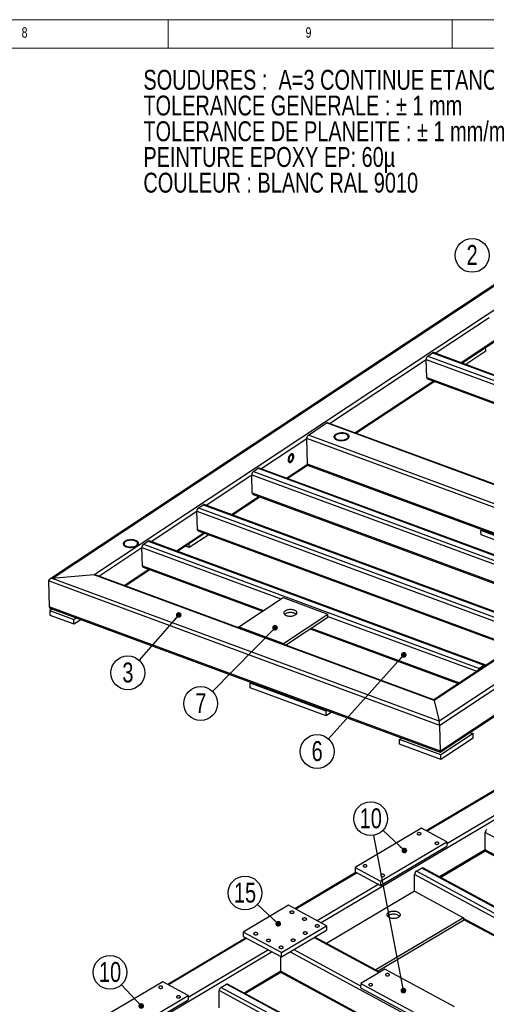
# Model space of a CAD drawing. Header units: millimetres. Extents: x 5 to 589, y 5 to 415.
# Tile 15 of 17: x 371 to 453, y 242 to 415. Entities that reach past the tile are written whole.
import ezdxf

# ---------------------------------------------------------------- set-up
doc = ezdxf.new("R2010")
doc.units = ezdxf.units.MM
doc.layers.add('NOTES', color=6, linetype='Continuous')
doc.layers.add('TRAIT-FINS', color=9, linetype='Continuous')
doc.layers.add('TRAIT-FORT', color=4, linetype='Continuous', lineweight=25)
doc.styles.add('SLDTEXTSTYLE0', font='TXT', dxfattribs={"width": 0.75})
doc.dimstyles.new('SLDDIMSTYLE8', dxfattribs={"dimtxt": 0.18, "dimasz": 1, "dimexe": 0, "dimexo": 0.0625, "dimgap": 0, "dimtad": 0, "dimtih": 1, "dimtoh": 1, "dimdec": 0, "dimrnd": 1e-09, "dimzin": 0, "dimdsep": 46, "dimtxsty": 'Standard', "dimblk1": 'DOT', "dimblk2": 'DOT', "dimsah": 1, "dimcen": 0.09, "dimadec": 0, "dimazin": 0, "dimtfac": 1, "dimtdec": 0, "dimtofl": 0, "dimtmove": 0, "dimatfit": 3, "dimldrblk": 'DOT', "dimfxl": 1, "dimfrac": 2, "dimtolj": 1, "dimtzin": 0, "dimarcsym": 0})

# ---------------------------------------------------------------- blocks, each defined once
blk = doc.blocks.new('SW_NOTE_0')
at = {"layer": 'NOTES', "color": 0, "char_height": 3.5, "attachment_point": 1, "style": 'SLDTEXTSTYLE0'}
for s, insert in [('SOUDURES :  A=3 CONTINUE ETANCHE', (0, 4.51)), ('TOLERANCE GENERALE : ± 1 mm', (0, -0.01)), ('TOLERANCE DE PLANEITE : ± 1 mm/m', (0, -4.54)), ('PEINTURE EPOXY EP: 60µ', (0, -9.07)), ('COULEUR : BLANC RAL 9010', (0, -13.59))]:
    blk.add_mtext(s, dxfattribs=dict(at, insert=insert))
blk = doc.blocks.new('SW_NOTE_7')
at = {"layer": 'NOTES', "color": 0}
blk.add_circle((-2.76, 1.13), 2.98, dxfattribs=at)
at = {"layer": 'NOTES', "color": 0, "insert": (-2.76, 2.95), "char_height": 3.5, "attachment_point": 2, "style": 'SLDTEXTSTYLE0'}
blk.add_mtext('2', dxfattribs=at)
blk = doc.blocks.new('SW_NOTE_10')
at = {"layer": 'NOTES', "color": 0}
blk.add_circle((-1.97, -2.24), 2.98, dxfattribs=at)
at = {"layer": 'NOTES', "color": 0, "insert": (-1.96, -0.42), "char_height": 3.5, "attachment_point": 2, "style": 'SLDTEXTSTYLE0'}
blk.add_mtext('3', dxfattribs=at)
blk = doc.blocks.new('_DOT')
at = {"color": 0, "linetype": 'ByBlock', "lineweight": -2}
blk.add_line((-0.5, 0), (-1, 0), dxfattribs=at)
at = {"color": 0, "linetype": 'ByBlock', "const_width": 0.5}
blk.add_lwpolyline([(-0.25, 0, 1), (0.25, 0, 1)], format="xyb", close=True, dxfattribs=at)
blk = doc.blocks.new('SW_NOTE_12')
at = {"layer": 'NOTES', "color": 0}
blk.add_circle((-1.99, -2.22), 2.98, dxfattribs=at)
at = {"layer": 'NOTES', "color": 0, "insert": (-1.99, -0.4), "char_height": 3.5, "attachment_point": 2, "style": 'SLDTEXTSTYLE0'}
blk.add_mtext('6', dxfattribs=at)
blk = doc.blocks.new('SW_NOTE_14')
at = {"layer": 'NOTES', "color": 0}
blk.add_circle((-2.09, -2.13), 2.98, dxfattribs=at)
at = {"layer": 'NOTES', "color": 0, "insert": (-2.08, -0.31), "char_height": 3.5, "attachment_point": 2, "style": 'SLDTEXTSTYLE0'}
blk.add_mtext('7', dxfattribs=at)
blk = doc.blocks.new('SW_NOTE_27')
at = {"layer": 'NOTES', "color": 0}
blk.add_circle((-2.17, 2.05), 2.98, dxfattribs=at)
at = {"layer": 'NOTES', "color": 0, "insert": (-2.16, 3.87), "char_height": 3.5, "attachment_point": 2, "style": 'SLDTEXTSTYLE0'}
blk.add_mtext('10', dxfattribs=at)
blk = doc.blocks.new('SW_NOTE_28')
at = {"layer": 'NOTES', "color": 0}
blk.add_circle((-2.03, 2.18), 2.98, dxfattribs=at)
at = {"layer": 'NOTES', "color": 0, "insert": (-2.02, 4), "char_height": 3.5, "attachment_point": 2, "style": 'SLDTEXTSTYLE0'}
blk.add_mtext('10', dxfattribs=at)
blk = doc.blocks.new('SW_NOTE_32')
at = {"layer": 'NOTES', "color": 0}
blk.add_circle((-2.19, 2.02), 2.98, dxfattribs=at)
at = {"layer": 'NOTES', "color": 0, "insert": (-2.18, 3.84), "char_height": 3.5, "attachment_point": 2, "style": 'SLDTEXTSTYLE0'}
blk.add_mtext('15', dxfattribs=at)

msp = doc.modelspace()

# ---------------------------------------------------------------- linework, layer by layer
at = {"lineweight": 18}
for p, q in [((589, 415), (5, 415)), ((397, 415), (397, 410)), ((447, 410), (447, 415)), ((584, 410), (10, 410))]:
    msp.add_line(p, q, dxfattribs=at)
at = {"layer": 'TRAIT-FINS', "lineweight": 18, "flags": 128}
for points in [[(418.49, 257.77), (418.4, 257.84), (418.37, 257.92), (418.4, 258.01), (418.48, 258.08), (418.6, 258.13), (418.75, 258.15), (418.89, 258.13), (419.02, 258.09), (419.11, 258.02), (419.14, 257.93), (419.11, 257.85), (419.03, 257.78), (418.91, 257.73), (418.77, 257.71), (418.62, 257.73), (418.49, 257.77)], [(420.72, 256.57), (420.64, 256.64), (420.6, 256.72), (420.63, 256.8), (420.71, 256.88), (420.83, 256.92), (420.98, 256.94), (421.13, 256.93), (421.25, 256.88), (421.34, 256.81), (421.37, 256.73), (421.35, 256.65), (421.27, 256.58), (421.14, 256.53), (421, 256.51), (420.85, 256.52), (420.72, 256.57)], [(422.96, 255.36), (422.87, 255.43), (422.84, 255.52), (422.86, 255.6), (422.94, 255.67), (423.06, 255.72), (423.21, 255.74), (423.36, 255.72), (423.49, 255.68), (423.57, 255.61), (423.61, 255.53), (423.58, 255.44), (423.5, 255.37), (423.38, 255.32), (423.23, 255.3), (423.08, 255.32), (422.96, 255.36)], [(412.14, 254), (412.05, 254.07), (412.02, 254.15), (412.04, 254.24), (412.12, 254.31), (412.25, 254.36), (412.39, 254.38), (412.54, 254.36), (412.67, 254.31), (412.76, 254.25), (412.79, 254.16), (412.76, 254.08), (412.68, 254.01), (412.56, 253.96), (412.41, 253.94), (412.27, 253.95), (412.14, 254)], [(414.37, 252.8), (414.29, 252.87), (414.25, 252.95), (414.28, 253.03), (414.36, 253.1), (414.48, 253.15), (414.63, 253.17), (414.77, 253.16), (414.9, 253.11), (414.99, 253.04), (415.02, 252.96), (415, 252.88), (414.92, 252.8), (414.79, 252.75), (414.65, 252.74), (414.5, 252.75), (414.37, 252.8)], [(418.72, 252.85), (418.63, 252.92), (418.6, 253), (418.63, 253.09), (418.71, 253.16), (418.83, 253.21), (418.98, 253.22), (419.12, 253.21), (419.25, 253.16), (419.34, 253.09), (419.37, 253.01), (419.35, 252.93), (419.27, 252.86), (419.14, 252.81), (419, 252.79), (418.85, 252.8), (418.72, 252.85)], [(420.84, 254.11), (420.75, 254.18), (420.72, 254.26), (420.74, 254.34), (420.82, 254.42), (420.95, 254.46), (421.09, 254.48), (421.24, 254.47), (421.37, 254.42), (421.45, 254.35), (421.49, 254.27), (421.46, 254.19), (421.38, 254.11), (421.26, 254.07), (421.11, 254.05), (420.97, 254.06), (420.84, 254.11)], [(416.6, 251.59), (416.52, 251.66), (416.48, 251.75), (416.51, 251.83), (416.59, 251.9), (416.71, 251.95), (416.86, 251.97), (417.01, 251.95), (417.13, 251.91), (417.22, 251.84), (417.25, 251.75), (417.23, 251.67), (417.15, 251.6), (417.03, 251.55), (416.88, 251.53), (416.73, 251.55), (416.6, 251.59)]]:
    msp.add_lwpolyline(points, dxfattribs=at)
at = {"layer": 'TRAIT-FORT', "lineweight": 25}
for p, q in [((511.5, 406.12), (376.11, 316.54)), ((376.55, 316.68), (511.55, 406.01)), ((383.89, 317.28), (512.47, 402.36)), ((571.93, 380.12), (443.74, 295.3)), ((572.36, 380.26), (443.79, 295.18)), ((579.7, 380.86), (444.7, 291.53)), ((580.36, 380.52), (444.79, 290.81)), ((444.89, 286.09), (580.28, 375.68)), ((580.48, 375.99), (444.91, 286.28)), ((444.02, 356.29), (453.51, 362.57)), ((448.5, 354.64), (454.72, 358.76)), ((448.67, 354.58), (454.89, 358.69)), ((452.89, 356.64), (452.87, 357.36)), ((425.36, 343.94), (442.41, 355.22)), ((442.5, 352.03), (442.41, 355.22)), ((442.41, 355.22), (491.78, 337.01)), ((442.68, 355.81), (443.53, 356.37)), ((442.68, 355.81), (501.85, 333.98)), ((443.53, 356.37), (502.7, 334.54)), ((502.87, 334.58), (443.7, 356.41)), ((452.89, 356.64), (449.38, 354.32)), ((442.5, 352.03), (488.71, 334.98)), ((442.62, 351.78), (488.51, 334.85)), ((429.84, 342.29), (443.62, 351.41)), ((430.01, 342.23), (443.79, 351.35)), ((421.66, 341.9), (424.88, 344.03)), ((484.04, 322.2), (424.88, 344.03)), ((484.22, 322.23), (425.05, 344.06)), ((480.83, 320.07), (421.66, 341.9)), ((413.32, 335.97), (421.39, 341.32)), ((421.51, 336.79), (421.39, 341.32)), ((480.39, 319.55), (421.39, 341.32)), ((417.79, 334.32), (421.51, 336.79)), ((417.96, 334.26), (421.54, 336.63)), ((476.03, 316.67), (421.51, 336.79)), ((421.63, 336.54), (475.84, 316.54)), ((403.64, 329.57), (411.71, 334.91)), ((411.79, 331.71), (411.71, 334.91)), ((411.71, 334.91), (470.7, 313.14)), ((411.98, 335.5), (412.83, 336.06)), ((411.98, 335.5), (471.15, 313.66)), ((412.83, 336.06), (472, 314.23)), ((472.17, 314.26), (413, 336.09)), ((408.11, 327.92), (412.91, 331.1)), ((408.28, 327.85), (413.09, 331.03)), ((411.79, 331.71), (467.63, 311.11)), ((411.92, 331.46), (467.44, 310.98)), ((402.3, 329.09), (403.15, 329.65)), ((403.15, 329.65), (462.32, 307.82)), ((462.49, 307.85), (403.32, 329.68)), ((393.95, 323.16), (402.02, 328.5)), ((402.11, 325.3), (402.02, 328.5)), ((402.02, 328.5), (461.02, 306.73)), ((402.3, 329.09), (461.47, 307.26)), ((398.42, 321.51), (403.23, 324.69)), ((398.6, 321.45), (403.4, 324.63)), ((404.11, 324.36), (400.69, 322.1)), ((402.11, 325.3), (457.95, 304.7)), ((402.23, 325.06), (457.75, 304.57)), ((452.05, 325.12), (452.24, 325.25)), ((465.4, 320.2), (452.05, 325.12)), ((452.07, 324.32), (452.05, 325.12)), ((465.42, 319.4), (452.07, 324.32)), ((392.61, 322.68), (393.46, 323.24)), ((392.61, 322.68), (451.78, 300.85)), ((393.46, 323.24), (452.63, 301.41)), ((452.8, 301.45), (393.63, 323.28)), ((400.69, 322.1), (399.98, 322.36)), ((400.69, 322.1), (400.67, 322.82)), ((384.74, 317.06), (392.34, 322.09)), ((392.43, 318.9), (392.34, 322.09)), ((392.34, 322.09), (416.83, 313.06)), ((392.43, 318.9), (413.75, 311.03)), ((383.89, 317.28), (376.55, 316.68)), ((443.79, 295.18), (383.89, 317.28)), ((443.74, 295.3), (384.28, 317.24)), ((389.21, 315.41), (393.55, 318.28)), ((389.39, 315.35), (393.72, 318.22)), ((392.55, 318.65), (413.56, 310.9)), ((375.91, 316.23), (376.03, 311.7)), ((444.79, 290.81), (375.91, 316.23)), ((444.7, 291.53), (376.55, 316.68)), ((409.42, 308.16), (417.21, 313.31)), ((417.21, 313.31), (425.1, 310.4)), ((444.91, 286.28), (376.03, 311.7)), ((376.54, 311.31), (376.11, 311.03)), ((376.11, 311.03), (376.13, 310.23)), ((376.11, 311.03), (380.36, 309.46)), ((376.13, 310.23), (380.38, 308.66)), ((376.3, 311.4), (444.89, 286.09)), ((417.31, 305.24), (425.1, 310.4)), ((425.11, 309.87), (425.1, 310.4)), ((380.36, 309.46), (380.79, 309.74)), ((380.38, 308.66), (380.36, 309.46)), ((380.38, 308.66), (381.57, 309.45)), ((417.64, 304.92), (425.11, 309.87)), ((425.11, 310), (451.34, 300.33)), ((409.42, 308.16), (417.31, 305.24)), ((409.42, 307.96), (409.42, 308.16)), ((421.98, 307.79), (448.07, 298.16)), ((422.17, 307.92), (448.26, 298.29)), ((417.31, 305.05), (417.31, 305.24)), ((489.72, 300.35), (442.43, 272.27)), ((489.86, 300.27), (442.57, 272.2)), ((452.63, 301.41), (451.78, 300.85)), ((452.64, 301.21), (451.79, 300.65)), ((452.59, 301.18), (452.61, 301.17)), ((411.42, 298.24), (411.61, 298.37)), ((411.44, 297.44), (411.42, 298.24)), ((424.77, 293.32), (411.42, 298.24)), ((493.65, 298.23), (446.03, 269.95)), ((424.8, 292.52), (411.44, 297.44)), ((489.59, 295.06), (423.9, 256.05)), ((443.79, 295.18), (444.7, 291.53)), ((424.96, 293.44), (424.77, 293.32)), ((424.8, 292.52), (424.77, 293.32)), ((425.75, 293.15), (424.8, 292.52)), ((444.91, 286.28), (444.79, 290.81)), ((450.13, 289.56), (450.66, 289.37)), ((437.71, 288.3), (438.13, 288.58)), ((444.99, 285.61), (437.71, 288.3)), ((437.73, 287.5), (437.71, 288.3)), ((450.66, 289.37), (444.99, 285.61)), ((450.68, 288.57), (445.01, 284.81)), ((450.68, 288.57), (450.66, 289.37)), ((445.01, 284.81), (437.73, 287.5)), ((445.01, 284.81), (444.99, 285.61)), ((441.57, 272.74), (429.92, 265.82)), ((446.03, 270.33), (441.57, 272.74)), ((434.39, 263.42), (446.03, 270.33)), ((446.03, 270.33), (446.03, 269.57)), ((452.78, 268.9), (452.8, 271.94)), ((505.37, 243.6), (452.8, 271.94)), ((434.38, 262.65), (446.03, 269.57)), ((452.78, 268.9), (444.77, 264.14)), ((444.91, 264.07), (452.81, 268.76)), ((502.68, 242), (452.78, 268.9)), ((452.88, 268.68), (502.53, 241.91)), ((429.92, 265.82), (429.92, 265.06)), ((429.92, 265.82), (434.39, 263.42)), ((440.68, 265.13), (441.63, 265.69)), ((494.17, 236.28), (440.68, 265.13)), ((495.13, 236.85), (441.63, 265.69)), ((495.25, 236.92), (441.85, 265.72)), ((430.11, 264.96), (419.3, 258.54)), ((430.25, 264.88), (419.44, 258.46)), ((429.92, 265.06), (434.38, 262.65)), ((434.39, 263.42), (434.38, 262.65)), ((440.35, 261.64), (440.36, 264.56)), ((493.52, 235.89), (440.36, 264.56)), ((434.05, 262.84), (423.23, 256.41)), ((440.35, 261.64), (424.87, 252.45)), ((440.35, 261.64), (449, 256.97)), ((418.15, 259.15), (410.21, 254.44)), ((424.85, 255.54), (418.15, 259.15)), ((449, 256.97), (433.52, 247.79)), ((448.99, 256.47), (433.97, 247.55)), ((449, 256.97), (448.99, 256.47)), ((490.83, 234.29), (449, 256.85)), ((449, 256.68), (490.68, 234.21)), ((416.91, 250.83), (424.85, 255.54)), ((416.91, 250.07), (424.85, 254.78)), ((424.85, 255.54), (424.85, 254.78)), ((410.69, 253.42), (396.91, 245.24)), ((410.83, 253.35), (397.05, 245.17)), ((416.91, 250.83), (410.21, 254.44)), ((410.21, 254.44), (410.21, 253.68)), ((410.21, 253.68), (416.91, 250.07)), ((422.68, 253.49), (434.12, 247.32)), ((434.25, 247.4), (422.81, 253.57)), ((414.62, 251.3), (400.51, 242.92)), ((419.08, 251.35), (430.87, 244.99)), ((415.29, 250.94), (378.38, 229.02)), ((416.79, 247.53), (416.8, 250.12)), ((416.91, 250.07), (416.91, 250.83)), ((418.43, 250.97), (471.09, 222.57)), ((435.11, 247.91), (430.88, 245.4)), ((447.39, 241.29), (435.11, 247.91)), ((416.79, 247.53), (410.36, 243.71)), ((410.5, 243.64), (416.82, 247.38)), ((416.79, 247.53), (467.27, 220.31)), ((416.89, 247.31), (467.13, 220.22)), ((396.04, 245.71), (384.4, 238.79)), ((400.51, 243.3), (396.04, 245.71)), ((406.27, 244.7), (407.22, 245.26)), ((459.77, 215.85), (406.27, 244.7)), ((460.72, 216.42), (407.22, 245.26)), ((460.85, 216.49), (407.44, 245.29)), ((430.88, 245.4), (430.87, 244.64)), ((430.87, 244.64), (443.15, 238.01)), ((430.88, 245.4), (443.16, 238.78)), ((388.86, 236.38), (400.51, 243.3)), ((400.51, 243.3), (400.5, 242.54)), ((405.94, 241.08), (405.95, 244.13)), ((459.11, 215.46), (405.95, 244.13)), ((388.86, 235.62), (400.5, 242.54))]:
    msp.add_line(p, q, dxfattribs=at)
at = {"layer": 'TRAIT-FORT', "lineweight": 25, "flags": 128}
for points in [[(426.45, 342), (426.34, 341.92), (426.26, 341.83), (426.2, 341.74), (426.17, 341.64), (426.16, 341.55), (426.19, 341.45), (426.24, 341.36), (426.31, 341.27), (426.41, 341.19), (426.54, 341.12), (426.68, 341.06), (426.84, 341.01), (427.01, 340.97), (427.2, 340.95), (427.39, 340.94), (427.58, 340.94), (427.77, 340.95), (427.95, 340.98), (428.13, 341.02), (428.29, 341.08), (428.44, 341.14), (428.57, 341.22), (428.68, 341.3), (428.76, 341.39), (428.82, 341.48), (428.85, 341.57), (428.85, 341.67), (428.83, 341.76), (428.78, 341.86), (428.7, 341.94), (428.6, 342.02), (428.48, 342.09), (428.33, 342.15), (428.17, 342.2), (428, 342.24), (427.82, 342.27), (427.63, 342.28), (427.44, 342.28), (427.25, 342.26), (427.06, 342.23), (426.88, 342.19), (426.72, 342.14), (426.57, 342.07), (426.45, 342)], [(426.45, 342), (426.34, 341.92), (426.26, 341.83), (426.2, 341.74), (426.17, 341.64), (426.16, 341.55), (426.19, 341.45), (426.24, 341.36), (426.31, 341.27), (426.41, 341.19), (426.54, 341.12), (426.68, 341.06), (426.84, 341.01), (427.01, 340.97), (427.2, 340.95), (427.39, 340.94), (427.58, 340.94), (427.77, 340.95), (427.95, 340.98), (428.13, 341.02), (428.29, 341.08), (428.44, 341.14), (428.57, 341.22), (428.68, 341.3), (428.76, 341.39), (428.82, 341.48), (428.85, 341.57), (428.85, 341.67), (428.83, 341.76), (428.78, 341.86), (428.7, 341.94), (428.6, 342.02), (428.48, 342.09), (428.33, 342.15), (428.17, 342.2), (428, 342.24), (427.82, 342.27), (427.63, 342.28), (427.44, 342.28), (427.25, 342.26), (427.06, 342.23), (426.88, 342.19), (426.72, 342.14), (426.57, 342.07), (426.45, 342)], [(426.57, 341.95), (426.47, 341.88), (426.39, 341.79), (426.34, 341.7), (426.32, 341.61), (426.32, 341.52), (426.35, 341.43), (426.41, 341.35), (426.5, 341.27), (426.61, 341.2), (426.74, 341.14), (426.89, 341.09), (427.05, 341.05), (427.22, 341.02), (427.4, 341.01), (427.59, 341.01), (427.77, 341.03), (427.94, 341.06), (428.11, 341.1), (428.26, 341.16), (428.39, 341.22), (428.5, 341.3), (428.59, 341.38), (428.65, 341.47), (428.69, 341.56), (428.7, 341.65), (428.68, 341.74), (428.63, 341.83), (428.56, 341.91), (428.46, 341.98), (428.34, 342.05), (428.2, 342.1), (428.05, 342.15), (427.88, 342.18), (427.7, 342.2), (427.52, 342.2), (427.34, 342.19), (427.16, 342.17), (426.99, 342.13), (426.83, 342.08), (426.69, 342.02), (426.57, 341.95)], [(418.62, 337.14), (418.71, 337.21), (418.8, 337.31), (418.88, 337.42), (418.95, 337.55), (419.01, 337.68), (419.05, 337.82), (419.08, 337.97), (419.09, 338.1), (419.09, 338.23), (419.07, 338.35), (419.04, 338.45), (418.98, 338.52), (418.92, 338.58), (418.84, 338.61), (418.76, 338.61), (418.67, 338.59), (418.58, 338.54), (418.49, 338.47), (418.4, 338.38), (418.32, 338.26), (418.25, 338.14), (418.19, 338), (418.15, 337.86), (418.12, 337.72), (418.1, 337.58), (418.11, 337.45), (418.13, 337.33), (418.16, 337.24), (418.21, 337.16), (418.28, 337.1), (418.35, 337.07), (418.44, 337.07), (418.53, 337.09), (418.62, 337.14)], [(418.62, 337.14), (418.71, 337.21), (418.8, 337.31), (418.88, 337.42), (418.95, 337.55), (419.01, 337.68), (419.05, 337.82), (419.08, 337.97), (419.09, 338.1), (419.09, 338.23), (419.07, 338.35), (419.04, 338.45), (418.98, 338.52), (418.92, 338.58), (418.84, 338.61), (418.76, 338.61), (418.67, 338.59), (418.58, 338.54), (418.49, 338.47), (418.4, 338.38), (418.32, 338.26), (418.25, 338.14), (418.19, 338), (418.15, 337.86), (418.12, 337.72), (418.1, 337.58), (418.11, 337.45), (418.13, 337.33), (418.16, 337.24), (418.21, 337.16), (418.28, 337.1), (418.35, 337.07), (418.44, 337.07), (418.53, 337.09), (418.62, 337.14)], [(418.61, 337.34), (418.69, 337.4), (418.76, 337.49), (418.82, 337.59), (418.88, 337.7), (418.92, 337.81), (418.94, 337.93), (418.95, 338.05), (418.95, 338.15), (418.92, 338.24), (418.89, 338.32), (418.83, 338.37), (418.77, 338.39), (418.7, 338.39), (418.62, 338.36), (418.55, 338.31), (418.47, 338.24), (418.41, 338.15), (418.35, 338.04), (418.3, 337.93), (418.27, 337.81), (418.25, 337.69), (418.25, 337.58), (418.26, 337.48), (418.29, 337.4), (418.34, 337.34), (418.4, 337.3), (418.46, 337.29), (418.54, 337.3), (418.61, 337.34)], [(389.34, 323.19), (389.23, 323.11), (389.15, 323.02), (389.09, 322.93), (389.06, 322.84), (389.06, 322.74), (389.08, 322.65), (389.13, 322.55), (389.21, 322.47), (389.31, 322.39), (389.43, 322.32), (389.57, 322.26), (389.73, 322.21), (389.91, 322.17), (390.09, 322.14), (390.28, 322.13), (390.47, 322.13), (390.66, 322.15), (390.85, 322.18), (391.02, 322.22), (391.19, 322.27), (391.33, 322.34), (391.46, 322.41), (391.57, 322.49), (391.65, 322.58), (391.71, 322.67), (391.74, 322.77), (391.74, 322.86), (391.72, 322.96), (391.67, 323.05), (391.59, 323.14), (391.49, 323.22), (391.37, 323.29), (391.23, 323.35), (391.07, 323.4), (390.89, 323.44), (390.71, 323.46), (390.52, 323.47), (390.33, 323.47), (390.14, 323.46), (389.95, 323.43), (389.78, 323.39), (389.61, 323.33), (389.47, 323.27), (389.34, 323.19)], [(389.34, 323.19), (389.23, 323.11), (389.15, 323.02), (389.09, 322.93), (389.06, 322.84), (389.06, 322.74), (389.08, 322.65), (389.13, 322.55), (389.21, 322.47), (389.31, 322.39), (389.43, 322.32), (389.57, 322.26), (389.73, 322.21), (389.91, 322.17), (390.09, 322.14), (390.28, 322.13), (390.47, 322.13), (390.66, 322.15), (390.85, 322.18), (391.02, 322.22), (391.19, 322.27), (391.33, 322.34), (391.46, 322.41), (391.57, 322.49), (391.65, 322.58), (391.71, 322.67), (391.74, 322.77), (391.74, 322.86), (391.72, 322.96), (391.67, 323.05), (391.59, 323.14), (391.49, 323.22), (391.37, 323.29), (391.23, 323.35), (391.07, 323.4), (390.89, 323.44), (390.71, 323.46), (390.52, 323.47), (390.33, 323.47), (390.14, 323.46), (389.95, 323.43), (389.78, 323.39), (389.61, 323.33), (389.47, 323.27), (389.34, 323.19)], [(389.46, 323.15), (389.36, 323.07), (389.28, 322.99), (389.23, 322.9), (389.21, 322.81), (389.21, 322.72), (389.25, 322.63), (389.31, 322.54), (389.39, 322.46), (389.5, 322.39), (389.63, 322.33), (389.78, 322.28), (389.94, 322.24), (390.12, 322.22), (390.3, 322.21), (390.48, 322.21), (390.66, 322.23), (390.83, 322.26), (391, 322.3), (391.15, 322.35), (391.28, 322.42), (391.39, 322.49), (391.48, 322.58), (391.55, 322.66), (391.58, 322.75), (391.59, 322.84), (391.57, 322.93), (391.53, 323.02), (391.45, 323.1), (391.36, 323.18), (391.24, 323.24), (391.1, 323.3), (390.94, 323.34), (390.77, 323.38), (390.59, 323.39), (390.41, 323.4), (390.23, 323.39), (390.05, 323.37), (389.88, 323.33), (389.72, 323.28), (389.58, 323.22), (389.46, 323.15)], [(417.59, 310.95), (417.5, 310.88), (417.42, 310.79), (417.37, 310.71), (417.35, 310.62), (417.36, 310.53), (417.39, 310.45), (417.45, 310.36), (417.53, 310.29), (417.63, 310.22), (417.76, 310.16), (417.9, 310.11), (418.06, 310.07), (418.23, 310.05), (418.4, 310.04), (418.58, 310.04), (418.75, 310.06), (418.92, 310.09), (419.08, 310.13), (419.23, 310.18), (419.36, 310.24), (419.46, 310.32), (419.55, 310.4), (419.61, 310.48), (419.65, 310.57), (419.66, 310.65), (419.64, 310.74), (419.59, 310.83), (419.52, 310.91), (419.43, 310.98), (419.31, 311.04), (419.18, 311.1), (419.03, 311.14), (418.86, 311.17), (418.69, 311.19), (418.51, 311.19), (418.34, 311.18), (418.17, 311.16), (418, 311.12), (417.85, 311.08), (417.71, 311.02), (417.59, 310.95)], [(417.61, 310.42), (417.51, 310.34), (417.49, 310.32)], [(419.53, 310.38), (419.44, 310.45), (419.33, 310.51), (419.19, 310.56), (419.04, 310.61), (418.88, 310.64), (418.7, 310.66), (418.53, 310.66), (418.35, 310.65), (418.18, 310.63), (418.02, 310.59), (417.86, 310.54), (417.73, 310.49), (417.61, 310.42)], [(440.93, 271.88), (440.87, 271.84), (440.84, 271.79), (440.83, 271.73), (440.86, 271.68), (440.91, 271.63), (440.98, 271.59), (441.06, 271.56), (441.16, 271.55), (441.26, 271.56), (441.35, 271.58), (441.43, 271.61), (441.48, 271.66), (441.52, 271.71), (441.52, 271.77), (441.5, 271.82), (441.45, 271.87), (441.38, 271.91), (441.29, 271.93), (441.19, 271.94), (441.09, 271.94), (441, 271.92), (440.93, 271.88)], [(444.05, 270.2), (443.99, 270.15), (443.96, 270.1), (443.96, 270.05), (443.98, 269.99), (444.03, 269.94), (444.1, 269.9), (444.19, 269.88), (444.29, 269.87), (444.38, 269.87), (444.48, 269.89), (444.55, 269.93), (444.61, 269.97), (444.64, 270.03), (444.65, 270.08), (444.62, 270.14), (444.57, 270.18), (444.5, 270.22), (444.41, 270.25), (444.32, 270.26), (444.22, 270.25), (444.13, 270.23), (444.05, 270.2)], [(431.4, 266.23), (431.34, 266.18), (431.31, 266.13), (431.3, 266.07), (431.33, 266.02), (431.38, 265.97), (431.45, 265.93), (431.54, 265.91), (431.63, 265.9), (431.73, 265.9), (431.82, 265.92), (431.9, 265.96), (431.96, 266), (431.99, 266.05), (431.99, 266.11), (431.97, 266.16), (431.92, 266.21), (431.85, 266.25), (431.76, 266.28), (431.66, 266.29), (431.57, 266.28), (431.47, 266.26), (431.4, 266.23)], [(434.52, 264.54), (434.47, 264.5), (434.43, 264.44), (434.43, 264.39), (434.45, 264.33), (434.5, 264.28), (434.57, 264.25), (434.66, 264.22), (434.76, 264.21), (434.86, 264.22), (434.95, 264.24), (435.03, 264.27), (435.08, 264.32), (435.11, 264.37), (435.12, 264.42), (435.1, 264.48), (435.05, 264.53), (434.97, 264.56), (434.89, 264.59), (434.79, 264.6), (434.69, 264.6), (434.6, 264.58), (434.52, 264.54)], [(418.52, 257.79), (418.6, 257.76), (418.69, 257.74), (418.79, 257.73), (418.89, 257.75), (418.97, 257.78), (419.04, 257.82), (419.08, 257.87), (419.1, 257.92), (419.09, 257.98), (419.06, 258.03), (418.99, 258.07), (418.91, 258.1), (418.82, 258.12), (418.72, 258.12), (418.63, 258.11), (418.54, 258.08), (418.47, 258.04), (418.43, 257.99), (418.41, 257.94), (418.42, 257.88), (418.46, 257.83), (418.52, 257.79)], [(420.75, 256.58), (420.83, 256.55), (420.92, 256.53), (421.02, 256.53), (421.12, 256.54), (421.2, 256.57), (421.27, 256.61), (421.32, 256.66), (421.33, 256.72), (421.32, 256.77), (421.29, 256.82), (421.23, 256.87), (421.15, 256.9), (421.05, 256.92), (420.95, 256.92), (420.86, 256.91), (420.77, 256.88), (420.71, 256.84), (420.66, 256.79), (420.64, 256.74), (420.65, 256.68), (420.69, 256.63), (420.75, 256.58)], [(437.51, 257.03), (437.38, 256.96), (437.23, 256.91), (437.07, 256.87), (436.9, 256.84), (436.73, 256.83), (436.55, 256.83), (436.38, 256.85), (436.21, 256.89), (436.05, 256.93), (435.91, 256.99), (435.79, 257.07), (435.69, 257.15), (435.61, 257.24), (435.55, 257.33), (435.52, 257.43), (435.52, 257.53), (435.55, 257.63), (435.6, 257.73), (435.68, 257.82), (435.78, 257.9), (435.9, 257.97), (436.04, 258.03), (436.19, 258.08), (436.36, 258.11), (436.53, 258.13), (436.71, 258.14), (436.88, 258.12), (437.06, 258.1), (437.22, 258.06), (437.37, 258), (437.5, 257.94), (437.61, 257.86), (437.7, 257.77), (437.77, 257.68), (437.81, 257.58), (437.83, 257.48), (437.81, 257.38), (437.78, 257.29), (437.71, 257.19), (437.62, 257.11), (437.51, 257.03)], [(435.61, 257.23), (435.68, 257.31), (435.78, 257.39), (435.9, 257.46), (436.04, 257.52), (436.19, 257.57), (436.36, 257.6), (436.53, 257.62), (436.71, 257.63), (436.88, 257.62), (437.05, 257.59), (437.22, 257.55), (437.36, 257.5), (437.5, 257.43), (437.61, 257.35), (437.7, 257.27), (437.74, 257.23)], [(422.98, 255.38), (423.06, 255.35), (423.16, 255.33), (423.25, 255.33), (423.35, 255.34), (423.44, 255.37), (423.5, 255.41), (423.55, 255.46), (423.57, 255.51), (423.56, 255.57), (423.52, 255.62), (423.46, 255.66), (423.38, 255.7), (423.29, 255.71), (423.19, 255.72), (423.09, 255.7), (423.01, 255.68), (422.94, 255.64), (422.89, 255.59), (422.88, 255.53), (422.88, 255.48), (422.92, 255.42), (422.98, 255.38)], [(412.17, 254.02), (412.25, 253.98), (412.34, 253.97), (412.44, 253.96), (412.53, 253.98), (412.62, 254), (412.69, 254.04), (412.73, 254.09), (412.75, 254.15), (412.74, 254.2), (412.7, 254.26), (412.64, 254.3), (412.56, 254.33), (412.47, 254.35), (412.37, 254.35), (412.27, 254.34), (412.19, 254.31), (412.12, 254.27), (412.08, 254.22), (412.06, 254.17), (412.07, 254.11), (412.1, 254.06), (412.17, 254.02)], [(414.4, 252.81), (414.48, 252.78), (414.57, 252.76), (414.67, 252.76), (414.77, 252.77), (414.85, 252.8), (414.92, 252.84), (414.96, 252.89), (414.98, 252.94), (414.97, 253), (414.94, 253.05), (414.87, 253.1), (414.79, 253.13), (414.7, 253.15), (414.6, 253.15), (414.51, 253.14), (414.42, 253.11), (414.35, 253.07), (414.31, 253.02), (414.29, 252.96), (414.3, 252.91), (414.34, 252.86), (414.4, 252.81)], [(418.75, 252.87), (418.83, 252.83), (418.92, 252.82), (419.02, 252.81), (419.12, 252.83), (419.2, 252.85), (419.27, 252.89), (419.31, 252.94), (419.33, 253), (419.32, 253.05), (419.29, 253.1), (419.22, 253.15), (419.14, 253.18), (419.05, 253.2), (418.95, 253.2), (418.86, 253.19), (418.77, 253.16), (418.7, 253.12), (418.66, 253.07), (418.64, 253.02), (418.65, 252.96), (418.69, 252.91), (418.75, 252.87)], [(420.87, 254.12), (420.95, 254.09), (421.04, 254.07), (421.14, 254.07), (421.23, 254.08), (421.32, 254.11), (421.39, 254.15), (421.43, 254.2), (421.45, 254.25), (421.44, 254.31), (421.4, 254.36), (421.34, 254.41), (421.26, 254.44), (421.17, 254.46), (421.07, 254.46), (420.97, 254.45), (420.89, 254.42), (420.82, 254.38), (420.78, 254.33), (420.76, 254.27), (420.77, 254.22), (420.8, 254.17), (420.87, 254.12)], [(416.63, 251.61), (416.71, 251.58), (416.8, 251.56), (416.9, 251.56), (417, 251.57), (417.08, 251.6), (417.15, 251.64), (417.2, 251.69), (417.21, 251.74), (417.21, 251.8), (417.17, 251.85), (417.11, 251.89), (417.03, 251.92), (416.93, 251.94), (416.84, 251.95), (416.74, 251.93), (416.65, 251.9), (416.59, 251.86), (416.54, 251.81), (416.52, 251.76), (416.53, 251.7), (416.57, 251.65), (416.63, 251.61)], [(435.35, 246.79), (435.43, 246.76), (435.53, 246.74), (435.63, 246.74), (435.72, 246.75), (435.81, 246.78), (435.87, 246.82), (435.92, 246.87), (435.94, 246.92), (435.93, 246.98), (435.89, 247.03), (435.83, 247.07), (435.75, 247.11), (435.66, 247.12), (435.56, 247.13), (435.46, 247.11), (435.38, 247.09), (435.31, 247.05), (435.26, 247), (435.25, 246.94), (435.26, 246.89), (435.29, 246.83), (435.35, 246.79)], [(395.4, 244.85), (395.35, 244.81), (395.31, 244.76), (395.31, 244.7), (395.33, 244.65), (395.38, 244.6), (395.45, 244.56), (395.54, 244.53), (395.64, 244.52), (395.74, 244.53), (395.83, 244.55), (395.9, 244.58), (395.96, 244.63), (395.99, 244.68), (396, 244.74), (395.97, 244.79), (395.93, 244.84), (395.85, 244.88), (395.77, 244.9), (395.67, 244.91), (395.57, 244.91), (395.48, 244.89), (395.4, 244.85)], [(432.39, 245.03), (432.47, 245), (432.56, 244.98), (432.66, 244.98), (432.76, 244.99), (432.84, 245.02), (432.91, 245.06), (432.96, 245.11), (432.97, 245.16), (432.96, 245.22), (432.93, 245.27), (432.87, 245.31), (432.79, 245.35), (432.69, 245.36), (432.59, 245.37), (432.5, 245.35), (432.41, 245.33), (432.35, 245.29), (432.3, 245.24), (432.28, 245.18), (432.29, 245.13), (432.33, 245.07), (432.39, 245.03)], [(398.53, 243.17), (398.47, 243.12), (398.44, 243.07), (398.43, 243.01), (398.46, 242.96), (398.51, 242.91), (398.58, 242.87), (398.67, 242.85), (398.76, 242.84), (398.86, 242.84), (398.95, 242.86), (399.03, 242.9), (399.09, 242.94), (399.12, 242.99), (399.12, 243.05), (399.1, 243.1), (399.05, 243.15), (398.98, 243.19), (398.89, 243.22), (398.79, 243.23), (398.7, 243.22), (398.61, 243.2), (398.53, 243.17)]]:
    msp.add_lwpolyline(points, dxfattribs=at)
at = {"layer": 'TRAIT-FORT', "lineweight": 25}
for centre, radius, start, end in [((443.14, 355.24), 0.733, 128.8854, 181.2796), ((443.65, 356.23), 0.185, 73.0756, 129.0169), ((442.75, 352), 0.253, 173.783, 239.6898), ((424.99, 343.88), 0.185, 73.0756, 129.0169), ((422.12, 341.33), 0.733, 128.8854, 181.2796), ((421.76, 336.76), 0.253, 173.783, 239.6898), ((412.44, 334.92), 0.733, 128.8854, 181.2796), ((412.95, 335.91), 0.185, 73.0756, 129.0169), ((412.04, 331.68), 0.253, 173.783, 239.6898), ((403.26, 329.51), 0.185, 73.0756, 129.0169), ((402.76, 328.52), 0.733, 128.8854, 181.2796), ((402.36, 325.28), 0.253, 173.783, 239.6898), ((393.07, 322.11), 0.733, 128.8854, 181.2796), ((393.58, 323.1), 0.185, 73.0756, 129.0169), ((392.68, 318.87), 0.253, 173.783, 239.6898), ((452.21, 300.31), 0.689, 127.9468, 167.4058), ((451.94, 300.44), 0.262, 125.2487, 146.6846), ((452.74, 301.29), 0.167, 24.7228, 131.0031), ((452.7, 301.13), 0.103, 86.1162, 126.8785), ((453.52, 271.91), 0.721, 123.817, 177.629), ((453.01, 268.87), 0.23, 173.0299, 235.6914), ((441.08, 264.53), 0.721, 123.817, 177.629), ((441.76, 265.51), 0.221, 67.0174, 126.4354), ((417.02, 247.5), 0.23, 173.0299, 235.6914), ((406.67, 244.1), 0.721, 123.817, 177.629), ((407.35, 245.08), 0.221, 67.0174, 126.4354)]:
    msp.add_arc(centre, radius, start, end, dxfattribs=at)
for centre, major_axis, ratio, start_param, end_param in [((383.9, 316.88), (0.646, 0.075), 0.613391, 0.88034, 1.51608), ((383.9, 316.88), (0.646, 0.075), 0.613391, 0.88034, 1.51608), ((376.56, 316.28), (0.646, 0.075), 0.613391, 1.51608, 3.086877), ((376.56, 316.28), (0.646, 0.075), 0.613391, 1.51608, 3.086877), ((376.68, 311.75), (0.646, 0.075), 0.613391, 3.086877, 4.021933), ((376.68, 311.75), (0.646, 0.075), 0.613391, 3.086877, 4.021933), ((443.8, 294.78), (-0.06, 0.513), 0.108088, 5.592729, 6.228469), ((444.71, 291.13), (-0.06, 0.513), 0.108088, 4.021933, 5.592729), ((444.83, 286.6), (-0.06, 0.513), 0.108088, 3.086877, 4.021933)]:
    msp.add_ellipse(centre, major_axis=major_axis, ratio=ratio, start_param=start_param, end_param=end_param, dxfattribs=at)

# ---------------------------------------------------------------- block references
at = {"layer": 'NOTES'}
for name, p in [('SW_NOTE_0', (392.61, 401.66)), ('SW_NOTE_7', (453.26, 372.39)), ('SW_NOTE_10', (391.84, 302.29)), ('SW_NOTE_14', (404.79, 296.78)), ('SW_NOTE_12', (425.2, 288.44)), ('SW_NOTE_27', (434.81, 272.34)), ('SW_NOTE_32', (412.69, 259.29)), ('SW_NOTE_28', (388.76, 245.17))]:
    msp.add_blockref(name, p, dxfattribs=at)

# ---------------------------------------------------------------- texts
at = {"layer": 'NOTES', "char_height": 1.85, "attachment_point": 1, "style": 'SLDTEXTSTYLE0'}
for s, insert in [('8', (371.17, 413.67)), ('9', (421.17, 413.67))]:
    msp.add_mtext(s, dxfattribs=dict(at, insert=insert))

# ---------------------------------------------------------------- leaders
at = {"layer": 'NOTES'}
for points in [[(398.83, 310.24), (391.84, 302.29)], [(415.79, 308), (404.79, 296.78)], [(438.47, 303.22), (425.2, 288.44)], [(438.57, 268.78), (434.81, 272.34)], [(438.41, 244.14), (433.2, 271.46)], [(416.36, 255.9), (412.69, 259.29)], [(392.24, 241.43), (388.76, 245.17)]]:
    msp.add_leader(points, dimstyle='SLDDIMSTYLE8', dxfattribs=at)

doc.saveas('drawing.dxf')
